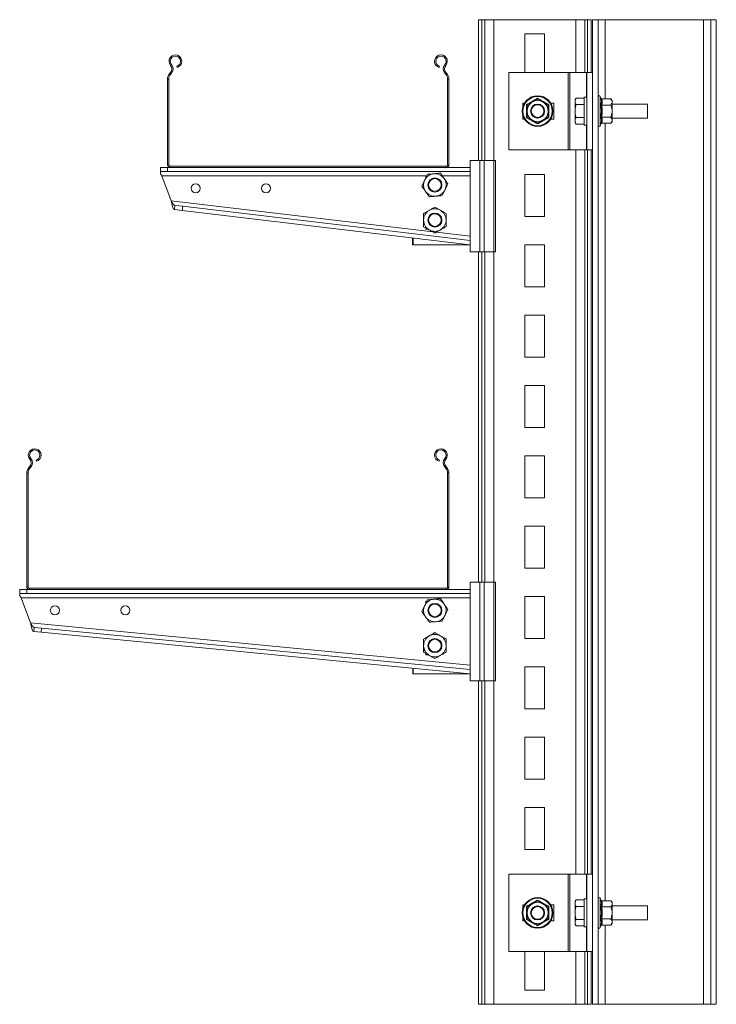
# Model space of a CAD drawing. Header units: millimetres. Extents: x 253 to 1175, y 6 to 1485.
# Tile 4 of 5: x 253 to 748, y 785 to 1485. Entities that reach past the tile are written whole.
import ezdxf

# ---------------------------------------------------------------- set-up
doc = ezdxf.new("R2010")
doc.units = ezdxf.units.MM

msp = doc.modelspace()

# ---------------------------------------------------------------- linework, layer by layer
at = {"color": 7, "linetype": 'Continuous', "lineweight": 15}
for p, q in [((579.07, 1384.52), (579.07, 1484.52)), ((581.53, 1484.52), (579.07, 1484.52)), ((583.58, 1484.52), (581.53, 1484.52)), ((589.98, 1484.52), (583.58, 1484.52)), ((648.16, 1484.52), (589.98, 1484.52)), ((654.56, 1484.52), (648.16, 1484.52)), ((656.6, 1484.52), (654.56, 1484.52)), ((659.07, 1484.52), (656.6, 1484.52)), ((659.07, 1447.02), (659.07, 1484.52)), ((660.07, 1484.52), (660.07, 1447.02)), ((664.07, 1484.52), (660.07, 1484.52)), ((664.07, 1484.52), (664.07, 1426.32)), ((669.07, 1484.52), (664.07, 1484.52)), ((739.07, 1484.52), (669.07, 1484.52)), ((739.07, 784.52), (739.07, 1484.52)), ((744.07, 1484.52), (739.07, 1484.52)), ((744.07, 1484.52), (744.07, 784.52)), ((748.07, 1484.52), (744.07, 1484.52)), ((748.07, 1484.52), (748.07, 784.52)), ((626.07, 1474.52), (612.07, 1474.52)), ((612.07, 1474.52), (612.07, 1447.02)), ((626.07, 1447.02), (626.07, 1474.52)), ((360.93, 1452.64), (360.24, 1452.06)), ((364.69, 1451.44), (364.92, 1450.58)), ((551.21, 1450.58), (551.45, 1451.44)), ((555.2, 1452.64), (555.89, 1452.06)), ((358.97, 1442.26), (358.07, 1442.26)), ((358.07, 1381.42), (358.07, 1442.26)), ((358.97, 1381.42), (358.97, 1442.26)), ((359.72, 1446.39), (360.06, 1446.76)), ((359.72, 1446.39), (360.37, 1445.77)), ((360.71, 1446.14), (360.06, 1446.76)), ((360.37, 1445.77), (360.71, 1446.14)), ((556.07, 1446.76), (555.42, 1446.14)), ((555.42, 1446.14), (555.76, 1445.77)), ((555.76, 1445.77), (556.42, 1446.39)), ((556.07, 1446.76), (556.42, 1446.39)), ((558.07, 1442.26), (557.17, 1442.26)), ((557.17, 1442.26), (557.17, 1381.42)), ((558.07, 1442.26), (558.07, 1381.42)), ((600.57, 1447.02), (600.57, 1392.02)), ((642.7, 1447.02), (600.57, 1447.02)), ((642.7, 1447.02), (642.7, 1392.02)), ((644, 1447.02), (642.7, 1447.02)), ((644, 1392.02), (644, 1447.02)), ((644, 1447.02), (655.87, 1447.02)), ((656.07, 1447.02), (655.87, 1447.02)), ((656.07, 1447.02), (656.07, 1392.02)), ((660.07, 1447.02), (656.07, 1447.02)), ((660.07, 1447.02), (660.07, 1392.02)), ((648.38, 1428.76), (647.67, 1427.52)), ((654.07, 1428.76), (648.38, 1428.76)), ((656.07, 1429.52), (654.07, 1429.52)), ((654.07, 1419.52), (654.07, 1429.52)), ((666.02, 1428.67), (665.57, 1429.91)), ((666.64, 1428.18), (673.07, 1428.18)), ((674.07, 1427.02), (673.07, 1428.18)), ((611.81, 1425.27), (610.57, 1425.27)), ((610.57, 1425.27), (610.57, 1422.45)), ((632.57, 1425.27), (630.33, 1425.27)), ((632.57, 1413.77), (632.57, 1425.27)), ((647.67, 1427.52), (647.67, 1426.45)), ((647.67, 1419.52), (647.67, 1426.45)), ((654.07, 1424.14), (648.38, 1424.14)), ((664.07, 1426.32), (664.07, 1412.72)), ((666.64, 1423.85), (673.07, 1423.85)), ((674.07, 1426.02), (674.07, 1427.02)), ((674.07, 1419.52), (674.07, 1426.02)), ((699.07, 1424.52), (674.07, 1424.52)), ((699.07, 1419.52), (699.07, 1424.52)), ((610.57, 1416.59), (610.57, 1413.77)), ((647.67, 1419.52), (647.67, 1412.59)), ((654.07, 1414.9), (648.38, 1414.9)), ((654.07, 1409.52), (654.07, 1419.52)), ((666.64, 1415.19), (673.07, 1415.19)), ((674.07, 1413.03), (674.07, 1419.52)), ((674.07, 1414.52), (699.07, 1414.52)), ((699.07, 1414.52), (699.07, 1419.52)), ((610.57, 1413.77), (611.81, 1413.77)), ((630.33, 1413.77), (632.57, 1413.77)), ((647.67, 1412.59), (647.67, 1411.52)), ((647.67, 1411.52), (648.38, 1410.28)), ((654.07, 1410.28), (648.38, 1410.28)), ((654.07, 1409.52), (656.07, 1409.52)), ((664.07, 1412.72), (664.07, 856.32)), ((665.57, 1409.13), (666.02, 1410.37)), ((666.64, 1410.86), (673.07, 1410.86)), ((673.07, 1410.86), (674.07, 1412.02)), ((674.07, 1412.02), (674.07, 1413.03)), ((600.57, 1392.02), (642.7, 1392.02)), ((642.7, 1392.02), (644, 1392.02)), ((655.87, 1392.02), (644, 1392.02)), ((655.87, 1392.02), (656.07, 1392.02)), ((660.07, 1392.02), (656.07, 1392.02)), ((659.07, 877.02), (659.07, 1392.02)), ((660.07, 1392.02), (660.07, 877.02)), ((353.07, 1376.52), (353.07, 1379.52)), ((353.07, 1379.52), (358.07, 1379.52)), ((358.07, 1381.42), (358.97, 1381.42)), ((358.07, 1379.52), (358.07, 1376.52)), ((358.07, 1379.52), (359.97, 1379.52)), ((359.97, 1380.42), (359.97, 1379.52)), ((556.17, 1380.42), (359.97, 1380.42)), ((556.17, 1379.52), (359.97, 1379.52)), ((556.17, 1379.52), (556.17, 1380.42)), ((556.17, 1379.52), (573.07, 1379.52)), ((557.17, 1381.42), (558.07, 1381.42)), ((573.07, 1384.52), (580.07, 1384.52)), ((573.07, 1384.52), (573.07, 1319.52)), ((573.07, 1379.52), (573.07, 1376.52)), ((580.07, 1384.52), (580.07, 1319.52)), ((580.07, 1384.52), (583.07, 1384.52)), ((583.07, 1384.52), (590.04, 1384.52)), ((583.07, 1384.52), (583.07, 1319.52)), ((590.04, 1384.52), (590.04, 1319.52)), ((590.04, 1384.52), (591.27, 1384.52)), ((591.27, 1384.52), (591.27, 1319.52)), ((358.07, 1376.52), (353.07, 1376.52)), ((353.07, 1375.02), (353.07, 1376.52)), ((354.18, 1373.52), (541.57, 1373.52)), ((360.73, 1355.84), (354.18, 1373.52)), ((358.07, 1376.52), (573.07, 1376.52)), ((542.28, 1373.54), (541.57, 1373.54)), ((541.57, 1373.54), (541.57, 1373.52)), ((541.57, 1373.52), (542.27, 1373.52)), ((541.57, 1372.01), (541.57, 1373.52)), ((612.07, 1374.52), (612.07, 1344.52)), ((626.07, 1374.52), (612.07, 1374.52)), ((626.07, 1344.52), (626.07, 1374.52)), ((541.57, 1362.04), (541.57, 1362.36)), ((541.79, 1362.04), (541.57, 1362.04)), ((363.07, 1349.52), (363.42, 1352.5)), ((363.42, 1352.5), (368.9, 1351.85)), ((368.9, 1351.85), (368.55, 1348.87)), ((573.07, 1327.54), (368.9, 1351.85)), ((368.55, 1348.87), (363.07, 1349.52)), ((573.07, 1324.52), (368.55, 1348.87)), ((612.07, 1344.52), (626.07, 1344.52)), ((541.57, 1336.53), (541.57, 1335.54)), ((541.57, 1335.54), (543.31, 1335.54)), ((532.23, 1324.52), (532.23, 1329.38)), ((532.6, 1324.52), (532.23, 1324.52)), ((532.6, 1324.52), (532.6, 1329.34)), ((573.07, 1324.52), (532.6, 1324.52)), ((612.07, 1324.52), (612.07, 1294.52)), ((626.07, 1324.52), (612.07, 1324.52)), ((626.07, 1294.52), (626.07, 1324.52)), ((580.07, 1319.52), (573.07, 1319.52)), ((579.07, 1084.52), (579.07, 1319.52)), ((583.07, 1319.52), (580.07, 1319.52)), ((590.04, 1319.52), (583.07, 1319.52)), ((591.27, 1319.52), (590.04, 1319.52)), ((612.07, 1294.52), (626.07, 1294.52)), ((612.07, 1274.52), (612.07, 1244.52)), ((626.07, 1274.52), (612.07, 1274.52)), ((626.07, 1244.52), (626.07, 1274.52)), ((612.07, 1244.52), (626.07, 1244.52)), ((612.07, 1224.52), (612.07, 1194.52)), ((626.07, 1224.52), (612.07, 1224.52)), ((626.07, 1194.52), (626.07, 1224.52)), ((612.07, 1194.52), (626.07, 1194.52)), ((260.24, 1172.06), (260.93, 1172.64)), ((264.92, 1170.58), (264.69, 1171.44)), ((551.45, 1171.44), (551.21, 1170.58)), ((555.89, 1172.06), (555.2, 1172.64)), ((612.07, 1174.52), (612.07, 1144.52)), ((626.07, 1174.52), (612.07, 1174.52)), ((626.07, 1144.52), (626.07, 1174.52)), ((258.97, 1162.26), (258.07, 1162.26)), ((258.07, 1162.26), (258.07, 1081.42)), ((258.97, 1162.26), (258.97, 1081.42)), ((260.06, 1166.76), (259.72, 1166.39)), ((259.72, 1166.39), (260.37, 1165.77)), ((260.71, 1166.14), (260.06, 1166.76)), ((260.71, 1166.14), (260.37, 1165.77)), ((556.07, 1166.76), (555.42, 1166.14)), ((555.76, 1165.77), (555.42, 1166.14)), ((555.76, 1165.77), (556.42, 1166.39)), ((556.42, 1166.39), (556.07, 1166.76)), ((558.07, 1162.26), (557.17, 1162.26)), ((557.17, 1081.42), (557.17, 1162.26)), ((558.07, 1081.42), (558.07, 1162.26)), ((612.07, 1144.52), (626.07, 1144.52)), ((612.07, 1124.52), (612.07, 1094.52)), ((626.07, 1124.52), (612.07, 1124.52)), ((626.07, 1094.52), (626.07, 1124.52)), ((612.07, 1094.52), (626.07, 1094.52)), ((253.07, 1076.52), (253.07, 1079.52)), ((253.07, 1079.52), (258.07, 1079.52)), ((258.07, 1081.42), (258.97, 1081.42)), ((258.07, 1079.52), (258.07, 1076.52)), ((258.07, 1079.52), (259.97, 1079.52)), ((259.97, 1080.42), (259.97, 1079.52)), ((259.97, 1080.42), (556.17, 1080.42)), ((259.97, 1079.52), (556.17, 1079.52)), ((556.17, 1079.52), (556.17, 1080.42)), ((556.17, 1079.52), (573.07, 1079.52)), ((557.17, 1081.42), (558.07, 1081.42)), ((573.07, 1084.52), (580.07, 1084.52)), ((573.07, 1084.52), (573.07, 1014.52)), ((573.07, 1079.52), (573.07, 1076.52)), ((580.07, 1084.52), (580.07, 1014.52)), ((580.07, 1084.52), (583.07, 1084.52)), ((583.07, 1084.52), (590.04, 1084.52)), ((583.07, 1084.52), (583.07, 1014.52)), ((590.04, 1084.52), (590.04, 1014.52)), ((590.04, 1084.52), (591.27, 1084.52)), ((591.27, 1084.52), (591.27, 1014.52)), ((258.07, 1076.52), (253.07, 1076.52)), ((253.07, 1075.02), (253.07, 1076.52)), ((254.18, 1073.52), (573.07, 1073.52)), ((260.75, 1055.77), (254.18, 1073.52)), ((258.07, 1076.52), (573.07, 1076.52)), ((542.28, 1071.03), (541.57, 1071.03)), ((541.57, 1071.03), (541.57, 1069.51)), ((541.57, 1071.02), (542.27, 1071.02)), ((612.07, 1074.52), (612.07, 1044.52)), ((626.07, 1074.52), (612.07, 1074.52)), ((626.07, 1044.52), (626.07, 1074.52)), ((541.57, 1059.86), (541.57, 1059.53)), ((541.57, 1059.53), (541.79, 1059.53)), ((573.07, 1025.55), (260.75, 1055.77)), ((263.07, 1049.52), (263.36, 1052.51)), ((263.36, 1052.51), (268.67, 1051.99)), ((268.67, 1051.99), (268.38, 1049.01)), ((573.07, 1022.53), (268.67, 1051.99)), ((268.38, 1049.01), (263.07, 1049.52)), ((573.07, 1019.52), (268.38, 1049.01)), ((612.07, 1044.52), (626.07, 1044.52)), ((541.57, 1034.02), (541.57, 1033.03)), ((541.57, 1033.03), (543.31, 1033.03)), ((532.31, 1019.52), (532.31, 1023.46)), ((532.6, 1019.52), (532.6, 1023.44)), ((612.07, 1024.52), (612.07, 994.52)), ((626.07, 1024.52), (612.07, 1024.52)), ((626.07, 994.52), (626.07, 1024.52)), ((532.6, 1019.52), (532.31, 1019.52)), ((573.07, 1019.52), (532.6, 1019.52)), ((580.07, 1014.52), (573.07, 1014.52)), ((579.07, 784.52), (579.07, 1014.52)), ((583.07, 1014.52), (580.07, 1014.52)), ((590.04, 1014.52), (583.07, 1014.52)), ((591.27, 1014.52), (590.04, 1014.52)), ((612.07, 994.52), (626.07, 994.52)), ((612.07, 974.52), (612.07, 944.52)), ((626.07, 974.52), (612.07, 974.52)), ((626.07, 944.52), (626.07, 974.52)), ((612.07, 944.52), (626.07, 944.52)), ((612.07, 924.52), (612.07, 894.52)), ((626.07, 924.52), (612.07, 924.52)), ((626.07, 894.52), (626.07, 924.52)), ((612.07, 894.52), (626.07, 894.52)), ((600.57, 877.02), (600.57, 822.02)), ((642.7, 877.02), (600.57, 877.02)), ((642.7, 877.02), (642.7, 822.02)), ((644, 877.02), (642.7, 877.02)), ((644, 822.02), (644, 877.02)), ((644, 877.02), (655.87, 877.02)), ((656.07, 877.02), (655.87, 877.02)), ((656.07, 877.02), (656.07, 822.02)), ((660.07, 877.02), (656.07, 877.02)), ((660.07, 877.02), (660.07, 822.02)), ((611.81, 855.27), (610.57, 855.27)), ((610.57, 855.27), (610.57, 852.45)), ((632.57, 855.27), (630.33, 855.27)), ((632.57, 843.77), (632.57, 855.27)), ((648.38, 858.76), (647.67, 857.52)), ((647.67, 857.52), (647.67, 856.45)), ((647.67, 849.52), (647.67, 856.45)), ((654.07, 858.76), (648.38, 858.76)), ((654.07, 854.14), (648.38, 854.14)), ((656.07, 859.52), (654.07, 859.52)), ((654.07, 849.52), (654.07, 859.52)), ((664.07, 856.32), (664.07, 842.72)), ((666.02, 858.67), (665.57, 859.91)), ((666.64, 858.18), (673.07, 858.18)), ((674.07, 857.02), (673.07, 858.18)), ((674.07, 856.02), (674.07, 857.02)), ((674.07, 849.52), (674.07, 856.02)), ((699.07, 854.52), (674.07, 854.52)), ((699.07, 849.52), (699.07, 854.52)), ((647.67, 849.52), (647.67, 842.59)), ((654.07, 839.52), (654.07, 849.52)), ((666.64, 853.85), (673.07, 853.85)), ((674.07, 843.03), (674.07, 849.52)), ((699.07, 844.52), (699.07, 849.52)), ((610.57, 846.59), (610.57, 843.77)), ((610.57, 843.77), (611.81, 843.77)), ((630.33, 843.77), (632.57, 843.77)), ((647.67, 842.59), (647.67, 841.52)), ((647.67, 841.52), (648.38, 840.28)), ((654.07, 844.9), (648.38, 844.9)), ((654.07, 840.28), (648.38, 840.28)), ((664.07, 842.72), (664.07, 784.52)), ((665.57, 839.13), (666.02, 840.37)), ((666.64, 845.19), (673.07, 845.19)), ((666.64, 840.86), (673.07, 840.86)), ((673.07, 840.86), (674.07, 842.02)), ((674.07, 844.52), (699.07, 844.52)), ((674.07, 842.02), (674.07, 843.03)), ((654.07, 839.52), (656.07, 839.52)), ((600.57, 822.02), (642.7, 822.02)), ((612.07, 822.02), (612.07, 794.52)), ((626.07, 794.52), (626.07, 822.02)), ((642.7, 822.02), (644, 822.02)), ((655.87, 822.02), (644, 822.02)), ((655.87, 822.02), (656.07, 822.02)), ((660.07, 822.02), (656.07, 822.02)), ((659.07, 784.52), (659.07, 822.02)), ((660.07, 822.02), (660.07, 784.52)), ((612.07, 794.52), (626.07, 794.52)), ((581.53, 784.52), (579.07, 784.52)), ((583.58, 784.52), (581.53, 784.52)), ((589.98, 784.52), (583.58, 784.52)), ((648.16, 784.52), (589.98, 784.52)), ((654.56, 784.52), (648.16, 784.52)), ((656.6, 784.52), (654.56, 784.52)), ((659.07, 784.52), (656.6, 784.52)), ((660.07, 784.52), (664.07, 784.52)), ((669.07, 784.52), (664.07, 784.52)), ((669.07, 784.52), (739.07, 784.52)), ((744.07, 784.52), (739.07, 784.52)), ((744.07, 784.52), (748.07, 784.52))]:
    msp.add_line(p, q, dxfattribs=at)
at = {"color": 8, "linetype": 'Continuous', "lineweight": 15}
for p, q in [((581.53, 1384.52), (581.53, 1484.52)), ((583.58, 1384.52), (583.58, 1484.52)), ((589.98, 1384.52), (589.98, 1484.52)), ((648.16, 1447.02), (648.16, 1484.52)), ((654.56, 1447.02), (654.56, 1484.52)), ((656.6, 1447.02), (656.6, 1484.52)), ((669.07, 1484.52), (669.07, 1428.18)), ((655.87, 1447.02), (655.87, 1429.52)), ((665.57, 1429.91), (665.57, 1409.13)), ((655.87, 1409.52), (655.87, 1392.02)), ((669.07, 1410.86), (669.07, 858.18)), ((648.16, 877.02), (648.16, 1392.02)), ((654.56, 877.02), (654.56, 1392.02)), ((656.6, 877.02), (656.6, 1392.02)), ((553.28, 1373.52), (573.07, 1373.52)), ((546.53, 1333.72), (360.73, 1355.84)), ((573.07, 1330.56), (549.17, 1333.41)), ((581.53, 1084.52), (581.53, 1319.52)), ((583.58, 1084.52), (583.58, 1319.52)), ((589.98, 1084.52), (589.98, 1319.52)), ((581.53, 784.52), (581.53, 1014.52)), ((583.58, 784.52), (583.58, 1014.52)), ((589.98, 784.52), (589.98, 1014.52)), ((655.87, 877.02), (655.87, 859.52)), ((665.57, 859.91), (665.57, 839.13)), ((669.07, 840.86), (669.07, 784.52)), ((655.87, 839.52), (655.87, 822.02)), ((648.16, 784.52), (648.16, 822.02)), ((654.56, 784.52), (654.56, 822.02)), ((656.6, 784.52), (656.6, 822.02))]:
    msp.add_line(p, q, dxfattribs=at)
at = {"color": 7, "linetype": 'Continuous', "lineweight": 15, "flags": 128}
for points in [[(353.07, 1375.02), (353.42, 1374.55), (353.79, 1374.04), (354.18, 1373.52)], [(253.07, 1075.02), (253.42, 1074.55), (253.79, 1074.04), (254.18, 1073.52)]]:
    msp.add_lwpolyline(points, dxfattribs=at)
at = {"color": 7, "linetype": 'Continuous', "lineweight": 15}
for centre, radius in [((621.07, 1419.52), 10.9), ((621.07, 1419.52), 10.39), ((621.07, 1419.52), 5), ((621.07, 1419.52), 4.5), ((548.07, 1367.02), 5), ((378.07, 1364.68), 3.25), ((428.07, 1364.68), 3.25), ((548.07, 1367.02), 4.5), ((548.07, 1342.04), 5), ((548.07, 1342.04), 4.5), ((278.07, 1064.65), 3.25), ((328.07, 1064.65), 3.25), ((548.07, 1064.52), 5), ((548.07, 1064.52), 4.5), ((548.07, 1039.53), 5), ((548.07, 1039.53), 4.5), ((621.07, 849.52), 10.9), ((621.07, 849.52), 10.39), ((621.07, 849.52), 5), ((621.07, 849.52), 4.5)]:
    msp.add_circle(centre, radius, dxfattribs=at)
for centre, radius, start, end in [((363.74, 1454.97), 4.55, 285, 219.68246), ((363.74, 1454.97), 3.65, 285, 219.68246), ((552.39, 1454.97), 4.55, 320.31754, 255), ((552.39, 1454.97), 3.65, 320.31754, 255), ((357.16, 1449.51), 4, 316.4642, 39.68246), ((357.16, 1449.51), 4.9, 316.4642, 39.68246), ((558.97, 1449.51), 4.9, 140.31754, 223.5358), ((558.97, 1449.51), 4, 140.31754, 223.5358), ((364.07, 1442.26), 6, 136.4642, 180), ((364.07, 1442.26), 5.1, 136.4642, 180), ((552.07, 1442.26), 5.1, 0, 43.5358), ((552.07, 1442.26), 6, 0, 43.5358), ((664.84, 1429.65), 0.773, 20, 180), ((621.07, 1419.52), 7.5, 120, 180), ((621.07, 1419.52), 7.5, 60, 120), ((621.07, 1419.52), 7.5, 0, 60), ((621.07, 1419.52), 7.5, 180, 240), ((621.07, 1419.52), 7.5, 300, 0), ((621.07, 1419.52), 7.5, 240, 300), ((664.84, 1409.39), 0.773, 180, 340), ((359.97, 1381.42), 1.9, 180, 270), ((359.97, 1381.42), 1, 180, 270), ((556.17, 1381.42), 1, 270, 0), ((556.17, 1381.42), 1.9, 270, 0), ((548.07, 1367.02), 8, 94.94094, 154.94094), ((548.07, 1367.02), 8, 34.94094, 94.94094), ((548.07, 1367.02), 8, 154.94094, 214.94094), ((548.07, 1367.02), 8, 334.94094, 34.94094), ((548.07, 1367.02), 8, 214.94094, 274.94094), ((548.07, 1367.02), 8, 274.94094, 334.94094), ((548.07, 1342.04), 8, 120.53745, 180.53745), ((548.07, 1342.04), 8, 60.53745, 120.53745), ((548.07, 1342.04), 8, 0.53745, 60.53745), ((548.07, 1342.04), 8, 180.53745, 240.53745), ((548.07, 1342.04), 8, 300.53745, 0.53745), ((548.07, 1342.04), 8, 240.53745, 300.53745), ((263.74, 1174.97), 4.55, 285, 219.68246), ((263.74, 1174.97), 3.65, 285, 219.68246), ((552.39, 1174.97), 4.55, 320.31754, 255), ((552.39, 1174.97), 3.65, 320.31754, 255), ((257.16, 1169.51), 4, 316.4642, 39.68246), ((257.16, 1169.51), 4.9, 316.4642, 39.68246), ((558.97, 1169.51), 4.9, 140.31754, 223.5358), ((558.97, 1169.51), 4, 140.31754, 223.5358), ((264.07, 1162.26), 6, 136.4642, 180), ((264.07, 1162.26), 5.1, 136.4642, 180), ((552.07, 1162.26), 5.1, 0, 43.5358), ((552.07, 1162.26), 6, 0, 43.5358), ((259.97, 1081.42), 1.9, 180, 270), ((259.97, 1081.42), 1, 180, 270), ((556.17, 1081.42), 1, 270, 0), ((556.17, 1081.42), 1.9, 270, 0), ((548.07, 1064.52), 8, 94.94094, 154.94094), ((548.07, 1064.52), 8, 34.94094, 94.94094), ((548.07, 1064.52), 8, 154.94094, 214.94094), ((548.07, 1064.52), 8, 334.94094, 34.94094), ((548.07, 1064.52), 8, 214.94094, 274.94094), ((548.07, 1064.52), 8, 274.94094, 334.94094), ((548.07, 1039.53), 8, 120.53745, 180.53745), ((548.07, 1039.53), 8, 60.53745, 120.53745), ((548.07, 1039.53), 8, 0.53745, 60.53745), ((548.07, 1039.53), 8, 180.53745, 240.53745), ((548.07, 1039.53), 8, 300.53745, 0.53745), ((548.07, 1039.53), 8, 240.53745, 300.53745), ((621.07, 849.52), 7.5, 120, 180), ((621.07, 849.52), 7.5, 60, 120), ((621.07, 849.52), 7.5, 0, 60), ((664.84, 859.65), 0.773, 20, 180), ((621.07, 849.52), 7.5, 180, 240), ((621.07, 849.52), 7.5, 300, 0), ((621.07, 849.52), 7.5, 240, 300), ((664.84, 839.39), 0.773, 180, 340)]:
    msp.add_arc(centre, radius, start, end, dxfattribs=at)
for points, knots in [([(613.14, 1424.09), (613.49, 1424.29), (615.21, 1425.26), (617.9, 1426.8), (620.17, 1428.14), (621.07, 1428.67)], [0, 0, 0, 0, 0.130523, 0.655233, 1, 1, 1, 1]), ([(617.32, 1426.02), (617.84, 1426.32), (618.91, 1426.94), (620.15, 1427.65), (620.86, 1428.06), (621.07, 1428.18)], [0, 0, 0, 0, 0.406292, 0.827274, 1, 1, 1, 1]), ([(621.07, 1428.67), (621.07, 1428.67), (621.07, 1428.6), (621.07, 1428.46), (621.07, 1428.31), (621.07, 1428.2), (621.07, 1428.19), (621.07, 1428.18)], [0, 0, 0, 0, 0.006125, 0.267753, 0.528742, 0.763886, 1, 1, 1, 1]), ([(621.07, 1428.67), (621.41, 1428.47), (623.11, 1427.46), (625.78, 1425.9), (628.08, 1424.61), (628.99, 1424.09)], [0, 0, 0, 0, 0.130523, 0.655235, 1, 1, 1, 1]), ([(621.07, 1428.18), (621.65, 1427.84), (622.84, 1427.16), (624.13, 1426.41), (624.8, 1426.03), (624.82, 1426.02)], [0, 0, 0, 0, 0.484341, 0.986322, 1, 1, 1, 1]), ([(647.67, 1426.45), (647.67, 1426.5), (647.67, 1426.92), (647.83, 1427.7), (648.2, 1428.4), (648.38, 1428.76)], [0, 0, 0, 0, 0.070085, 0.530784, 1, 1, 1, 1]), ([(666.02, 1424.09), (666.09, 1424.29), (666.43, 1425.26), (666.6, 1426.8), (666.18, 1428.14), (666.02, 1428.67)], [0, 0, 0, 0, 0.130523, 0.655233, 1, 1, 1, 1]), ([(666.02, 1428.67), (666.02, 1428.67), (666.05, 1428.6), (666.12, 1428.46), (666.26, 1428.31), (666.45, 1428.2), (666.58, 1428.19), (666.64, 1428.18)], [0, 0, 0, 0, 0.00613, 0.267764, 0.528739, 0.763886, 1, 1, 1, 1]), ([(666.64, 1428.18), (666.84, 1427.47), (667.24, 1426.03), (666.84, 1424.58), (666.64, 1423.85)], [0, 0, 0, 0, 0.492243, 1, 1, 1, 1]), ([(674.07, 1426.02), (674.03, 1426.32), (673.95, 1426.94), (673.5, 1427.65), (673.16, 1428.06), (673.07, 1428.18)], [0, 0, 0, 0, 0.406294, 0.827273, 1, 1, 1, 1]), ([(613.14, 1424.09), (613.15, 1424.09), (613.21, 1424.06), (613.32, 1423.99), (613.46, 1423.91), (613.55, 1423.86), (613.56, 1423.85), (613.57, 1423.85)], [0, 0, 0, 0, 0.006145, 0.2677729, 0.5287557, 0.7638958, 1, 1, 1, 1]), ([(613.14, 1414.95), (613.15, 1415.34), (613.17, 1417.32), (613.18, 1420.41), (613.15, 1423.05), (613.14, 1424.09)], [0, 0, 0, 0, 0.130523, 0.655234, 1, 1, 1, 1]), ([(613.57, 1423.85), (614.15, 1424.19), (615.34, 1424.87), (616.63, 1425.62), (617.3, 1426.01), (617.32, 1426.02)], [0, 0, 0, 0, 0.484337, 0.986322, 1, 1, 1, 1]), ([(613.57, 1419.52), (613.57, 1419.62), (613.57, 1420.83), (613.57, 1422.31), (613.57, 1423.6), (613.57, 1423.85)], [0, 0, 0, 0, 0.066694, 0.814099, 1, 1, 1, 1]), ([(624.82, 1426.02), (625.34, 1425.71), (626.41, 1425.1), (627.65, 1424.38), (628.36, 1423.97), (628.57, 1423.85)], [0, 0, 0, 0, 0.4062896, 0.8272736, 1, 1, 1, 1]), ([(628.57, 1423.85), (628.57, 1423.85), (628.59, 1423.86), (628.68, 1423.91), (628.81, 1423.99), (628.93, 1424.06), (628.99, 1424.09), (628.99, 1424.09)], [0, 0, 0, 0, 0.236111, 0.471258, 0.732248, 0.993884, 1, 1, 1, 1]), ([(628.57, 1419.52), (628.57, 1419.62), (628.57, 1420.83), (628.57, 1422.31), (628.57, 1423.6), (628.57, 1423.85)], [0, 0, 0, 0, 0.066694, 0.814099, 1, 1, 1, 1]), ([(628.99, 1424.09), (628.99, 1423.7), (628.97, 1421.72), (628.95, 1418.63), (628.98, 1415.99), (628.99, 1414.95)], [0, 0, 0, 0, 0.130526, 0.655234, 1, 1, 1, 1]), ([(648.38, 1424.14), (648.18, 1424.51), (647.78, 1425.27), (647.7, 1426.05), (647.67, 1426.45)], [0, 0, 0, 0, 0.4954581, 1, 1, 1, 1]), ([(647.67, 1419.52), (647.67, 1419.86), (647.7, 1421.42), (648.08, 1422.94), (648.38, 1424.14)], [0, 0, 0, 0, 0.214377, 1, 1, 1, 1]), ([(666.02, 1414.95), (666.09, 1415.34), (666.43, 1417.32), (666.6, 1420.41), (666.18, 1423.05), (666.02, 1424.09)], [0, 0, 0, 0, 0.1305231, 0.6552336, 1, 1, 1, 1]), ([(666.02, 1424.09), (666.02, 1424.09), (666.05, 1424.06), (666.12, 1423.99), (666.26, 1423.91), (666.45, 1423.86), (666.58, 1423.85), (666.64, 1423.85)], [0, 0, 0, 0, 0.006131, 0.267779, 0.528747, 0.763893, 1, 1, 1, 1]), ([(666.64, 1423.85), (666.84, 1422.43), (667.24, 1419.54), (666.84, 1416.66), (666.64, 1415.19)], [0, 0, 0, 0, 0.492242, 1, 1, 1, 1]), ([(673.07, 1423.85), (673.33, 1424.19), (673.86, 1424.87), (674.06, 1425.62), (674.07, 1426.01), (674.07, 1426.02)], [0, 0, 0, 0, 0.484341, 0.986325, 1, 1, 1, 1]), ([(674.07, 1419.52), (674.07, 1419.62), (674.05, 1420.83), (673.7, 1422.31), (673.17, 1423.6), (673.07, 1423.85)], [0, 0, 0, 0, 0.066694, 0.814098, 1, 1, 1, 1]), ([(613.14, 1414.95), (613.15, 1414.95), (613.21, 1414.98), (613.32, 1415.05), (613.46, 1415.13), (613.55, 1415.18), (613.56, 1415.19), (613.57, 1415.19)], [0, 0, 0, 0, 0.0061451, 0.2677755, 0.528748, 0.7638904, 1, 1, 1, 1]), ([(621.07, 1410.37), (620.73, 1410.57), (619.02, 1411.58), (616.35, 1413.14), (614.05, 1414.43), (613.14, 1414.95)], [0, 0, 0, 0, 0.130523, 0.655232, 1, 1, 1, 1]), ([(613.57, 1415.19), (613.57, 1415.56), (613.57, 1416.93), (613.57, 1418.43), (613.57, 1419.52)], [0, 0, 0, 0, 0.266132, 1, 1, 1, 1]), ([(617.32, 1413.03), (616.79, 1413.33), (615.72, 1413.95), (614.48, 1414.66), (613.77, 1415.07), (613.57, 1415.19)], [0, 0, 0, 0, 0.406297, 0.827274, 1, 1, 1, 1]), ([(628.99, 1414.95), (628.65, 1414.75), (626.92, 1413.78), (624.24, 1412.24), (621.97, 1410.9), (621.07, 1410.37)], [0, 0, 0, 0, 0.13052, 0.655234, 1, 1, 1, 1]), ([(628.57, 1415.19), (627.98, 1414.85), (626.8, 1414.17), (625.5, 1413.42), (624.83, 1413.04), (624.82, 1413.03)], [0, 0, 0, 0, 0.484341, 0.986319, 1, 1, 1, 1]), ([(628.57, 1415.19), (628.57, 1415.56), (628.57, 1416.93), (628.57, 1418.43), (628.57, 1419.52)], [0, 0, 0, 0, 0.266132, 1, 1, 1, 1]), ([(628.57, 1415.19), (628.57, 1415.19), (628.59, 1415.18), (628.68, 1415.13), (628.81, 1415.05), (628.93, 1414.98), (628.99, 1414.95), (628.99, 1414.95)], [0, 0, 0, 0, 0.236116, 0.471266, 0.732246, 0.993884, 1, 1, 1, 1]), ([(648.38, 1414.9), (648.3, 1415.19), (647.88, 1416.69), (647.76, 1418.25), (647.67, 1419.52)], [0, 0, 0, 0, 0.188695, 1, 1, 1, 1]), ([(647.67, 1412.59), (647.67, 1412.65), (647.67, 1413.06), (647.83, 1413.84), (648.2, 1414.55), (648.38, 1414.9)], [0, 0, 0, 0, 0.070085, 0.530782, 1, 1, 1, 1]), ([(666.02, 1414.95), (666.02, 1414.95), (666.05, 1414.98), (666.12, 1415.05), (666.26, 1415.13), (666.45, 1415.18), (666.58, 1415.19), (666.64, 1415.19)], [0, 0, 0, 0, 0.006131, 0.267782, 0.528739, 0.763887, 1, 1, 1, 1]), ([(666.02, 1410.37), (666.09, 1410.57), (666.43, 1411.58), (666.6, 1413.14), (666.18, 1414.43), (666.02, 1414.95)], [0, 0, 0, 0, 0.130523, 0.655233, 1, 1, 1, 1]), ([(666.64, 1415.19), (666.84, 1414.48), (667.24, 1413.04), (666.84, 1411.59), (666.64, 1410.86)], [0, 0, 0, 0, 0.492243, 1, 1, 1, 1]), ([(673.07, 1415.19), (673.22, 1415.56), (673.79, 1416.93), (673.95, 1418.43), (674.07, 1419.52)], [0, 0, 0, 0, 0.266131, 1, 1, 1, 1]), ([(674.07, 1413.03), (674.03, 1413.33), (673.95, 1413.95), (673.5, 1414.66), (673.16, 1415.07), (673.07, 1415.19)], [0, 0, 0, 0, 0.406294, 0.827273, 1, 1, 1, 1]), ([(621.07, 1410.86), (620.48, 1411.2), (619.3, 1411.88), (618, 1412.63), (617.33, 1413.01), (617.32, 1413.03)], [0, 0, 0, 0, 0.484343, 0.986328, 1, 1, 1, 1]), ([(624.82, 1413.03), (624.29, 1412.72), (623.22, 1412.11), (621.98, 1411.39), (621.27, 1410.98), (621.07, 1410.86)], [0, 0, 0, 0, 0.4062896, 0.8272736, 1, 1, 1, 1]), ([(621.07, 1410.86), (621.07, 1410.85), (621.07, 1410.84), (621.07, 1410.73), (621.07, 1410.58), (621.07, 1410.44), (621.07, 1410.37), (621.07, 1410.37)], [0, 0, 0, 0, 0.236114, 0.471258, 0.732247, 0.993875, 1, 1, 1, 1]), ([(648.38, 1410.28), (648.18, 1410.66), (647.78, 1411.41), (647.7, 1412.2), (647.67, 1412.59)], [0, 0, 0, 0, 0.495458, 1, 1, 1, 1]), ([(666.64, 1410.86), (666.58, 1410.85), (666.45, 1410.84), (666.26, 1410.73), (666.12, 1410.58), (666.05, 1410.44), (666.02, 1410.37), (666.02, 1410.37)], [0, 0, 0, 0, 0.236114, 0.471261, 0.732236, 0.99387, 1, 1, 1, 1]), ([(673.07, 1410.86), (673.33, 1411.2), (673.86, 1411.88), (674.06, 1412.63), (674.07, 1413.01), (674.07, 1413.03)], [0, 0, 0, 0, 0.484341, 0.986325, 1, 1, 1, 1]), ([(540.82, 1370.41), (540.87, 1370.51), (541.22, 1371.26), (541.88, 1372.68), (542.48, 1373.95), (542.78, 1374.59)], [0, 0, 0, 0, 0.070086, 0.530782, 1, 1, 1, 1]), ([(542.78, 1374.59), (543.52, 1374.66), (545.03, 1374.79), (546.59, 1374.92), (547.38, 1374.99)], [0, 0, 0, 0, 0.495456, 1, 1, 1, 1]), ([(547.38, 1374.99), (547.49, 1375), (548.31, 1375.07), (549.87, 1375.21), (551.27, 1375.33), (551.98, 1375.39)], [0, 0, 0, 0, 0.070089, 0.530783, 1, 1, 1, 1]), ([(554.62, 1371.6), (554.38, 1371.95), (553.49, 1373.23), (552.62, 1374.48), (551.98, 1375.39)], [0, 0, 0, 0, 0.268635, 1, 1, 1, 1]), ([(538.86, 1366.22), (539.18, 1366.9), (539.82, 1368.28), (540.49, 1369.69), (540.82, 1370.41)], [0, 0, 0, 0, 0.495458, 1, 1, 1, 1]), ([(541.51, 1362.44), (541.27, 1362.78), (540.37, 1364.06), (539.5, 1365.31), (538.86, 1366.22)], [0, 0, 0, 0, 0.268636, 1, 1, 1, 1]), ([(557.27, 1367.82), (557.05, 1368.13), (556.19, 1369.37), (555.29, 1370.65), (554.62, 1371.6)], [0, 0, 0, 0, 0.257551, 1, 1, 1, 1]), ([(557.27, 1367.82), (556.95, 1367.14), (556.31, 1365.76), (555.65, 1364.35), (555.31, 1363.63)], [0, 0, 0, 0, 0.49546, 1, 1, 1, 1]), ([(544.15, 1358.65), (543.93, 1358.97), (543.07, 1360.2), (542.17, 1361.49), (541.51, 1362.44)], [0, 0, 0, 0, 0.257551, 1, 1, 1, 1]), ([(548.76, 1359.05), (548.65, 1359.04), (547.82, 1358.97), (546.26, 1358.83), (544.86, 1358.71), (544.15, 1358.65)], [0, 0, 0, 0, 0.070083, 0.53078, 1, 1, 1, 1]), ([(553.36, 1359.45), (552.61, 1359.38), (551.1, 1359.25), (549.54, 1359.12), (548.76, 1359.05)], [0, 0, 0, 0, 0.4954588, 1, 1, 1, 1]), ([(555.31, 1363.63), (555.27, 1363.53), (554.92, 1362.78), (554.25, 1361.37), (553.66, 1360.09), (553.36, 1359.45)], [0, 0, 0, 0, 0.070084, 0.530783, 1, 1, 1, 1]), ([(360.73, 1355.84), (360.87, 1355.11), (361.16, 1353.65), (361.63, 1351.71), (362.16, 1350.28), (362.65, 1349.63), (362.97, 1349.55), (363.07, 1349.52)], [0, 0, 0, 0, 0.225846, 0.451735, 0.677624, 0.903512, 1, 1, 1, 1]), ([(360.73, 1355.84), (360.95, 1355.38), (361.39, 1354.49), (362.07, 1353.39), (362.74, 1352.69), (363.21, 1352.56), (363.42, 1352.5)], [0, 0, 0, 0, 0.272234, 0.528972, 0.785665, 1, 1, 1, 1]), ([(544, 1348.93), (544.1, 1348.99), (544.81, 1349.41), (546.16, 1350.2), (547.37, 1350.92), (547.98, 1351.28)], [0, 0, 0, 0, 0.070085, 0.53078, 1, 1, 1, 1]), ([(547.98, 1351.28), (548.63, 1350.91), (549.95, 1350.17), (551.31, 1349.4), (552, 1349.01)], [0, 0, 0, 0, 0.495458, 1, 1, 1, 1]), ([(540.02, 1346.59), (540.67, 1346.97), (541.97, 1347.74), (543.32, 1348.53), (544, 1348.93)], [0, 0, 0, 0, 0.495458, 1, 1, 1, 1]), ([(540.07, 1341.97), (540.06, 1342.39), (540.05, 1343.95), (540.03, 1345.47), (540.02, 1346.59)], [0, 0, 0, 0, 0.268634, 1, 1, 1, 1]), ([(552, 1349.01), (552.1, 1348.95), (552.82, 1348.55), (554.18, 1347.78), (555.4, 1347.08), (556.02, 1346.74)], [0, 0, 0, 0, 0.070092, 0.530782, 1, 1, 1, 1]), ([(556.07, 1342.12), (556.06, 1342.54), (556.05, 1344.1), (556.03, 1345.62), (556.02, 1346.74)], [0, 0, 0, 0, 0.268634, 1, 1, 1, 1]), ([(540.11, 1337.35), (540.11, 1337.74), (540.09, 1339.24), (540.08, 1340.81), (540.07, 1341.97)], [0, 0, 0, 0, 0.257548, 1, 1, 1, 1]), ([(544.13, 1335.08), (544.04, 1335.13), (543.31, 1335.54), (541.95, 1336.31), (540.73, 1337), (540.11, 1337.35)], [0, 0, 0, 0, 0.070083, 0.530782, 1, 1, 1, 1]), ([(556.11, 1337.5), (555.46, 1337.12), (554.16, 1336.35), (552.81, 1335.55), (552.13, 1335.15)], [0, 0, 0, 0, 0.495456, 1, 1, 1, 1]), ([(556.11, 1337.5), (556.11, 1337.89), (556.09, 1339.39), (556.08, 1340.96), (556.07, 1342.12)], [0, 0, 0, 0, 0.257548, 1, 1, 1, 1]), ([(548.15, 1332.8), (547.5, 1333.17), (546.18, 1333.92), (544.82, 1334.69), (544.13, 1335.08)], [0, 0, 0, 0, 0.495462, 1, 1, 1, 1]), ([(552.13, 1335.15), (552.04, 1335.1), (551.32, 1334.67), (549.98, 1333.88), (548.76, 1333.17), (548.15, 1332.8)], [0, 0, 0, 0, 0.070085, 0.53078, 1, 1, 1, 1]), ([(540.82, 1067.91), (540.87, 1068.01), (541.22, 1068.76), (541.88, 1070.18), (542.48, 1071.45), (542.78, 1072.09)], [0, 0, 0, 0, 0.070086, 0.530781, 1, 1, 1, 1]), ([(542.78, 1072.09), (543.52, 1072.16), (545.03, 1072.29), (546.59, 1072.42), (547.38, 1072.49)], [0, 0, 0, 0, 0.495456, 1, 1, 1, 1]), ([(547.38, 1072.49), (547.49, 1072.5), (548.31, 1072.57), (549.87, 1072.71), (551.27, 1072.83), (551.98, 1072.89)], [0, 0, 0, 0, 0.070089, 0.530783, 1, 1, 1, 1]), ([(554.62, 1069.1), (554.38, 1069.45), (553.49, 1070.73), (552.62, 1071.98), (551.98, 1072.89)], [0, 0, 0, 0, 0.2686347, 1, 1, 1, 1]), ([(538.86, 1063.72), (539.18, 1064.4), (539.82, 1065.78), (540.49, 1067.19), (540.82, 1067.91)], [0, 0, 0, 0, 0.495458, 1, 1, 1, 1]), ([(557.27, 1065.32), (557.05, 1065.63), (556.19, 1066.87), (555.29, 1068.15), (554.62, 1069.1)], [0, 0, 0, 0, 0.257551, 1, 1, 1, 1]), ([(557.27, 1065.32), (556.95, 1064.64), (556.31, 1063.26), (555.65, 1061.85), (555.31, 1061.13)], [0, 0, 0, 0, 0.495457, 1, 1, 1, 1]), ([(541.51, 1059.94), (541.27, 1060.28), (540.37, 1061.56), (539.5, 1062.81), (538.86, 1063.72)], [0, 0, 0, 0, 0.268635, 1, 1, 1, 1]), ([(544.15, 1056.15), (543.93, 1056.47), (543.07, 1057.7), (542.17, 1058.99), (541.51, 1059.94)], [0, 0, 0, 0, 0.257551, 1, 1, 1, 1]), ([(555.31, 1061.13), (555.27, 1061.03), (554.92, 1060.28), (554.25, 1058.87), (553.66, 1057.59), (553.36, 1056.95)], [0, 0, 0, 0, 0.070084, 0.530782, 1, 1, 1, 1]), ([(260.75, 1055.77), (260.9, 1055.05), (261.2, 1053.6), (261.67, 1051.69), (262.19, 1050.27), (262.66, 1049.62), (262.97, 1049.54), (263.07, 1049.52)], [0, 0, 0, 0, 0.2247055, 0.4494481, 0.674191, 0.8989337, 1, 1, 1, 1]), ([(260.75, 1055.77), (260.98, 1055.31), (261.41, 1054.43), (262.07, 1053.36), (262.7, 1052.68), (263.15, 1052.56), (263.36, 1052.51)], [0, 0, 0, 0, 0.276925, 0.529652, 0.782317, 1, 1, 1, 1]), ([(548.76, 1056.55), (548.65, 1056.54), (547.82, 1056.47), (546.26, 1056.33), (544.86, 1056.21), (544.15, 1056.15)], [0, 0, 0, 0, 0.070083, 0.53078, 1, 1, 1, 1]), ([(553.36, 1056.95), (552.61, 1056.88), (551.1, 1056.75), (549.54, 1056.62), (548.76, 1056.55)], [0, 0, 0, 0, 0.4954588, 1, 1, 1, 1]), ([(540.02, 1044.08), (540.67, 1044.46), (541.97, 1045.23), (543.32, 1046.02), (544, 1046.42)], [0, 0, 0, 0, 0.4954576, 1, 1, 1, 1]), ([(540.07, 1039.46), (540.06, 1039.88), (540.05, 1041.44), (540.03, 1042.96), (540.02, 1044.08)], [0, 0, 0, 0, 0.268634, 1, 1, 1, 1]), ([(544, 1046.42), (544.1, 1046.48), (544.81, 1046.9), (546.16, 1047.7), (547.37, 1048.41), (547.98, 1048.77)], [0, 0, 0, 0, 0.070086, 0.530781, 1, 1, 1, 1]), ([(547.98, 1048.77), (548.63, 1048.4), (549.95, 1047.66), (551.31, 1046.89), (552, 1046.5)], [0, 0, 0, 0, 0.495458, 1, 1, 1, 1]), ([(552, 1046.5), (552.1, 1046.45), (552.82, 1046.04), (554.18, 1045.27), (555.4, 1044.58), (556.02, 1044.23)], [0, 0, 0, 0, 0.07009, 0.530782, 1, 1, 1, 1]), ([(556.07, 1039.61), (556.06, 1040.03), (556.05, 1041.59), (556.03, 1043.11), (556.02, 1044.23)], [0, 0, 0, 0, 0.268634, 1, 1, 1, 1]), ([(540.11, 1034.84), (540.11, 1035.23), (540.09, 1036.73), (540.08, 1038.3), (540.07, 1039.46)], [0, 0, 0, 0, 0.257551, 1, 1, 1, 1]), ([(556.11, 1034.99), (556.11, 1035.38), (556.09, 1036.88), (556.08, 1038.45), (556.07, 1039.61)], [0, 0, 0, 0, 0.2575514, 1, 1, 1, 1]), ([(544.13, 1032.57), (544.04, 1032.62), (543.31, 1033.03), (541.95, 1033.8), (540.73, 1034.49), (540.11, 1034.84)], [0, 0, 0, 0, 0.070084, 0.530782, 1, 1, 1, 1]), ([(548.15, 1030.3), (547.5, 1030.67), (546.18, 1031.41), (544.82, 1032.18), (544.13, 1032.57)], [0, 0, 0, 0, 0.495461, 1, 1, 1, 1]), ([(552.13, 1032.64), (552.04, 1032.59), (551.32, 1032.17), (549.98, 1031.37), (548.76, 1030.66), (548.15, 1030.3)], [0, 0, 0, 0, 0.070087, 0.530781, 1, 1, 1, 1]), ([(556.11, 1034.99), (555.46, 1034.61), (554.16, 1033.84), (552.81, 1033.05), (552.13, 1032.64)], [0, 0, 0, 0, 0.4954576, 1, 1, 1, 1]), ([(613.14, 854.09), (613.49, 854.29), (615.21, 855.26), (617.9, 856.8), (620.17, 858.14), (621.07, 858.67)], [0, 0, 0, 0, 0.130523, 0.655234, 1, 1, 1, 1]), ([(613.14, 854.09), (613.15, 854.09), (613.21, 854.06), (613.32, 853.99), (613.46, 853.91), (613.55, 853.86), (613.56, 853.85), (613.57, 853.85)], [0, 0, 0, 0, 0.006145, 0.267774, 0.528752, 0.763893, 1, 1, 1, 1]), ([(613.14, 844.95), (613.15, 845.34), (613.17, 847.32), (613.18, 850.41), (613.15, 853.05), (613.14, 854.09)], [0, 0, 0, 0, 0.130523, 0.655233, 1, 1, 1, 1]), ([(613.57, 853.85), (614.15, 854.19), (615.34, 854.87), (616.63, 855.62), (617.3, 856.01), (617.32, 856.02)], [0, 0, 0, 0, 0.4843362, 0.9863223, 1, 1, 1, 1]), ([(617.32, 856.02), (617.84, 856.32), (618.91, 856.94), (620.15, 857.65), (620.86, 858.06), (621.07, 858.18)], [0, 0, 0, 0, 0.406292, 0.827274, 1, 1, 1, 1]), ([(621.07, 858.67), (621.07, 858.67), (621.07, 858.6), (621.07, 858.46), (621.07, 858.31), (621.07, 858.2), (621.07, 858.19), (621.07, 858.18)], [0, 0, 0, 0, 0.006125, 0.267766, 0.528739, 0.763889, 1, 1, 1, 1]), ([(621.07, 858.67), (621.41, 858.47), (623.11, 857.46), (625.78, 855.9), (628.08, 854.61), (628.99, 854.09)], [0, 0, 0, 0, 0.1305237, 0.6552345, 1, 1, 1, 1]), ([(621.07, 858.18), (621.65, 857.84), (622.84, 857.16), (624.13, 856.41), (624.8, 856.03), (624.82, 856.02)], [0, 0, 0, 0, 0.484342, 0.986322, 1, 1, 1, 1]), ([(624.82, 856.02), (625.34, 855.71), (626.41, 855.1), (627.65, 854.38), (628.36, 853.97), (628.57, 853.85)], [0, 0, 0, 0, 0.406291, 0.827274, 1, 1, 1, 1]), ([(628.57, 853.85), (628.57, 853.85), (628.59, 853.86), (628.68, 853.91), (628.81, 853.99), (628.93, 854.06), (628.99, 854.09), (628.99, 854.09)], [0, 0, 0, 0, 0.236114, 0.471262, 0.732247, 0.993884, 1, 1, 1, 1]), ([(628.99, 854.09), (628.99, 853.7), (628.97, 851.72), (628.95, 848.63), (628.98, 845.99), (628.99, 844.95)], [0, 0, 0, 0, 0.130525, 0.655233, 1, 1, 1, 1]), ([(647.67, 856.45), (647.67, 856.5), (647.67, 856.92), (647.83, 857.7), (648.2, 858.4), (648.38, 858.76)], [0, 0, 0, 0, 0.070085, 0.530783, 1, 1, 1, 1]), ([(648.38, 854.14), (648.18, 854.51), (647.78, 855.27), (647.7, 856.05), (647.67, 856.45)], [0, 0, 0, 0, 0.495459, 1, 1, 1, 1]), ([(647.67, 849.52), (647.67, 849.86), (647.7, 851.42), (648.08, 852.94), (648.38, 854.14)], [0, 0, 0, 0, 0.21438, 1, 1, 1, 1]), ([(666.02, 854.09), (666.09, 854.29), (666.43, 855.26), (666.6, 856.8), (666.18, 858.14), (666.02, 858.67)], [0, 0, 0, 0, 0.130523, 0.655233, 1, 1, 1, 1]), ([(666.02, 858.67), (666.02, 858.67), (666.05, 858.6), (666.12, 858.46), (666.26, 858.31), (666.45, 858.2), (666.58, 858.19), (666.64, 858.18)], [0, 0, 0, 0, 0.0061303, 0.2677763, 0.5287358, 0.7638891, 1, 1, 1, 1]), ([(666.02, 844.95), (666.09, 845.34), (666.43, 847.32), (666.6, 850.41), (666.18, 853.05), (666.02, 854.09)], [0, 0, 0, 0, 0.1305233, 0.655233, 1, 1, 1, 1]), ([(666.02, 854.09), (666.02, 854.09), (666.05, 854.06), (666.12, 853.99), (666.26, 853.91), (666.45, 853.86), (666.58, 853.85), (666.64, 853.85)], [0, 0, 0, 0, 0.006131, 0.267781, 0.528743, 0.76389, 1, 1, 1, 1]), ([(666.64, 858.18), (666.84, 857.47), (667.24, 856.03), (666.84, 854.58), (666.64, 853.85)], [0, 0, 0, 0, 0.492243, 1, 1, 1, 1]), ([(674.07, 856.02), (674.03, 856.32), (673.95, 856.94), (673.5, 857.65), (673.16, 858.06), (673.07, 858.18)], [0, 0, 0, 0, 0.4062948, 0.8272729, 1, 1, 1, 1]), ([(673.07, 853.85), (673.33, 854.19), (673.86, 854.87), (674.06, 855.62), (674.07, 856.01), (674.07, 856.02)], [0, 0, 0, 0, 0.484341, 0.986325, 1, 1, 1, 1]), ([(613.57, 849.52), (613.57, 849.62), (613.57, 850.83), (613.57, 852.31), (613.57, 853.6), (613.57, 853.85)], [0, 0, 0, 0, 0.066697, 0.814099, 1, 1, 1, 1]), ([(613.57, 845.19), (613.57, 845.56), (613.57, 846.93), (613.57, 848.43), (613.57, 849.52)], [0, 0, 0, 0, 0.266132, 1, 1, 1, 1]), ([(628.57, 849.52), (628.57, 849.62), (628.57, 850.83), (628.57, 852.31), (628.57, 853.6), (628.57, 853.85)], [0, 0, 0, 0, 0.066697, 0.814099, 1, 1, 1, 1]), ([(628.57, 845.19), (628.57, 845.56), (628.57, 846.93), (628.57, 848.43), (628.57, 849.52)], [0, 0, 0, 0, 0.266132, 1, 1, 1, 1]), ([(648.38, 844.9), (648.3, 845.19), (647.88, 846.69), (647.76, 848.25), (647.67, 849.52)], [0, 0, 0, 0, 0.188695, 1, 1, 1, 1]), ([(666.64, 853.85), (666.84, 852.43), (667.24, 849.54), (666.84, 846.66), (666.64, 845.19)], [0, 0, 0, 0, 0.492242, 1, 1, 1, 1]), ([(674.07, 849.52), (674.07, 849.62), (674.05, 850.83), (673.7, 852.31), (673.17, 853.6), (673.07, 853.85)], [0, 0, 0, 0, 0.066697, 0.814098, 1, 1, 1, 1]), ([(673.07, 845.19), (673.22, 845.56), (673.79, 846.93), (673.95, 848.43), (674.07, 849.52)], [0, 0, 0, 0, 0.266131, 1, 1, 1, 1]), ([(613.14, 844.95), (613.15, 844.95), (613.21, 844.98), (613.32, 845.05), (613.46, 845.13), (613.55, 845.18), (613.56, 845.19), (613.57, 845.19)], [0, 0, 0, 0, 0.006145, 0.267776, 0.528749, 0.763892, 1, 1, 1, 1]), ([(621.07, 840.37), (620.73, 840.57), (619.02, 841.58), (616.35, 843.14), (614.05, 844.43), (613.14, 844.95)], [0, 0, 0, 0, 0.130523, 0.655232, 1, 1, 1, 1]), ([(617.32, 843.03), (616.79, 843.33), (615.72, 843.95), (614.48, 844.66), (613.77, 845.07), (613.57, 845.19)], [0, 0, 0, 0, 0.406298, 0.827274, 1, 1, 1, 1]), ([(621.07, 840.86), (620.48, 841.2), (619.3, 841.88), (618, 842.63), (617.33, 843.01), (617.32, 843.03)], [0, 0, 0, 0, 0.484342, 0.986328, 1, 1, 1, 1]), ([(628.99, 844.95), (628.65, 844.75), (626.92, 843.78), (624.24, 842.24), (621.97, 840.9), (621.07, 840.37)], [0, 0, 0, 0, 0.130521, 0.655234, 1, 1, 1, 1]), ([(624.82, 843.03), (624.29, 842.72), (623.22, 842.11), (621.98, 841.39), (621.27, 840.98), (621.07, 840.86)], [0, 0, 0, 0, 0.406291, 0.827274, 1, 1, 1, 1]), ([(621.07, 840.86), (621.07, 840.85), (621.07, 840.84), (621.07, 840.73), (621.07, 840.58), (621.07, 840.44), (621.07, 840.37), (621.07, 840.37)], [0, 0, 0, 0, 0.236113, 0.471256, 0.732232, 0.993875, 1, 1, 1, 1]), ([(628.57, 845.19), (627.98, 844.85), (626.8, 844.17), (625.5, 843.42), (624.83, 843.04), (624.82, 843.03)], [0, 0, 0, 0, 0.48434, 0.986321, 1, 1, 1, 1]), ([(628.57, 845.19), (628.57, 845.19), (628.59, 845.18), (628.68, 845.13), (628.81, 845.05), (628.93, 844.98), (628.99, 844.95), (628.99, 844.95)], [0, 0, 0, 0, 0.236115, 0.471265, 0.732245, 0.993884, 1, 1, 1, 1]), ([(647.67, 842.59), (647.67, 842.65), (647.67, 843.06), (647.83, 843.84), (648.2, 844.55), (648.38, 844.9)], [0, 0, 0, 0, 0.070086, 0.530783, 1, 1, 1, 1]), ([(648.38, 840.28), (648.18, 840.66), (647.78, 841.41), (647.7, 842.2), (647.67, 842.59)], [0, 0, 0, 0, 0.495459, 1, 1, 1, 1]), ([(666.02, 844.95), (666.02, 844.95), (666.05, 844.98), (666.12, 845.05), (666.26, 845.13), (666.45, 845.18), (666.58, 845.19), (666.64, 845.19)], [0, 0, 0, 0, 0.0061307, 0.2677825, 0.5287403, 0.7638884, 1, 1, 1, 1]), ([(666.02, 840.37), (666.09, 840.57), (666.43, 841.58), (666.6, 843.14), (666.18, 844.43), (666.02, 844.95)], [0, 0, 0, 0, 0.130524, 0.655233, 1, 1, 1, 1]), ([(666.64, 840.86), (666.58, 840.85), (666.45, 840.84), (666.26, 840.73), (666.12, 840.58), (666.05, 840.44), (666.02, 840.37), (666.02, 840.37)], [0, 0, 0, 0, 0.236113, 0.47126, 0.732221, 0.99387, 1, 1, 1, 1]), ([(666.64, 845.19), (666.84, 844.48), (667.24, 843.04), (666.84, 841.59), (666.64, 840.86)], [0, 0, 0, 0, 0.492243, 1, 1, 1, 1]), ([(674.07, 843.03), (674.03, 843.33), (673.95, 843.95), (673.5, 844.66), (673.16, 845.07), (673.07, 845.19)], [0, 0, 0, 0, 0.4062948, 0.8272729, 1, 1, 1, 1]), ([(673.07, 840.86), (673.33, 841.2), (673.86, 841.88), (674.06, 842.63), (674.07, 843.01), (674.07, 843.03)], [0, 0, 0, 0, 0.484341, 0.986325, 1, 1, 1, 1])]:
    msp.add_open_spline(points, degree=3, knots=knots, dxfattribs=at)

doc.saveas('drawing.dxf')
